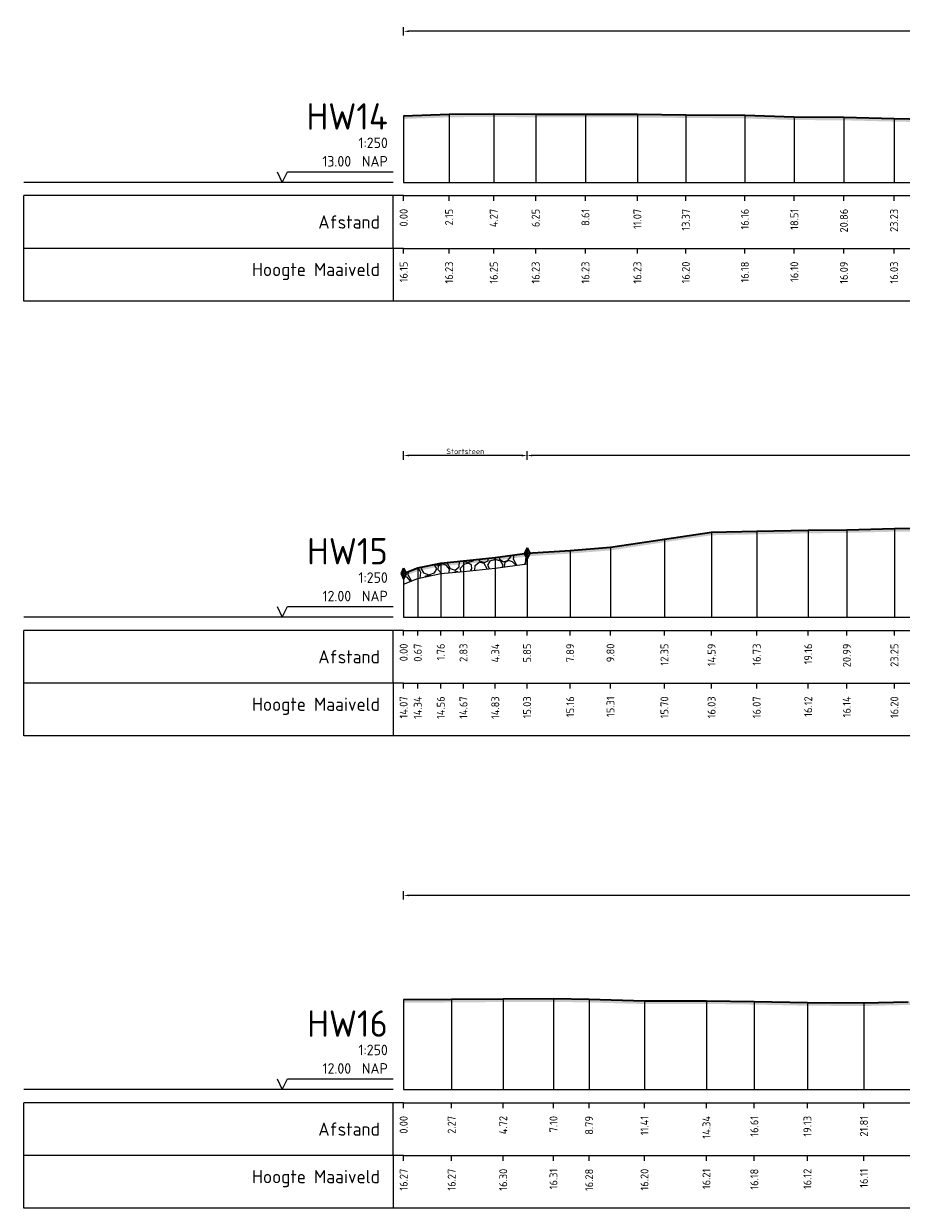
# Model space of a CAD drawing. Header units: metres. Extents: x 197883 to 206898, y 361907 to 364395.
# Tile 232 of 256: x 206492 to 206534, y 363976 to 364032. Entities that reach past the tile are written whole.
import ezdxf
from ezdxf.enums import TextEntityAlignment as Align

# ---------------------------------------------------------------- set-up
doc = ezdxf.new("R2010")
doc.units = ezdxf.units.M
doc.header["$PDMODE"] = 35
doc.header["$PDSIZE"] = 0.075
for name, color, linetype, lineweight in [('B-ME-VH-KANT ASFALT-SD', 7, 'Continuous', 25), ('B-ME-VH-VERHARDING_BESTORTING-A', 252, 'Continuous', 18), ('X-ME-AL-PROFIEL_HUIDIG MAAIVELD-GD', 252, 'Continuous', 0), ('X-XX-AL-DETAIL1-M', 7, 'Continuous', 18), ('X-XX-AL-DWARSPROFIEL_PROFIELLIJN MAAIVELD-GD', 8, 'Continuous', 35), ('X-XX-AL-GEBRUIKTE XREFS-GD', 7, 'Continuous', 35)]:
    doc.layers.add(name, color=color, linetype=linetype, lineweight=lineweight)
doc.layers.add('X-ME-AL-PROFIEL_STORTSTEEN-GD', color=7, linetype='Continuous')
doc.layers.add('X-ME-AL-PROFIELRASTER-S', color=7, linetype='Continuous')
doc.styles.add('NLCS-ISO-ANNOTATIVE-T18', font='NLCS-ISO.ttf', dxfattribs={"height": 1.8})
doc.styles.add('NLCS-ISO-M100-T25', font='NLCS-ISO.ttf', dxfattribs={"height": 0.25})
doc.dimstyles.new('NLCS-M100-T25-PIJL_L2_H1', dxfattribs={"dimscale": 0.1, "dimtxt": 2.5, "dimasz": 2.5, "dimexe": 2, "dimexo": 2, "dimgap": 0.7, "dimtad": 1, "dimzin": 0, "dimdsep": 46, "dimtxsty": 'NLCS-ISO-M100-T25', "dimcen": 0, "dimdle": 2, "dimclrd": 256, "dimclre": 256, "dimclrt": 256, "dimadec": 1, "dimazin": 0, "dimtfac": 1, "dimtdec": 3, "dimtofl": 0, "dimtmove": 0, "dimatfit": 3, "dimfxl": 2, "dimfxlon": 1, "dimtfillclr": 256, "dimtolj": 1, "dimtzin": 0, "dimlwd": -1, "dimlwe": -1, "dimarcsym": 0})

# ---------------------------------------------------------------- blocks, each defined once
blk = doc.blocks.new('SAL-PROFIELRASTER-D')
at = {"color": 0, "linetype": 'ByBlock', "lineweight": -2, "flags": 128}
for points in [[(-2, 0), (-72, 0)], [(-24, 2), (-23, 0), (-22, 2), (-2, 2)], [(-72, -12.5), (-72, -2.5)], [(0, -2.5), (-72, -2.5)], [(-2, -12.5), (-2, -2.5)], [(0, -12.5), (-72, -12.5)]]:
    blk.add_lwpolyline(points, dxfattribs=at)
at = {"color": 0, "linetype": 'ByBlock', "lineweight": -2, "style": 'NLCS-ISO-ANNOTATIVE-T18'}
blk.add_text('NAP', height=2, dxfattribs=at).set_placement((-3, 3), align=Align.RIGHT)
blk.add_text('Afstand', height=2.5, dxfattribs=at).set_placement((-4.5, -7.5), align=Align.MIDDLE_RIGHT)
for tag, height, p in [('PROFIELNR', 5, (-3, 10)), ('SCHAAL', 2, (-3, 6.5)), ('NAP', 2, (-9.94, 3))]:
    blk.add_attdef(tag, text='', height=height, dxfattribs=at).set_placement(p, align=Align.RIGHT)
blk = doc.blocks.new('SAL-PROFIELRASTER_BALK_EIND1-D')
at = {"color": 0, "linetype": 'ByBlock', "lineweight": -2}
blk.add_line((1, -12.5), (1, -2.5), dxfattribs=at)
at = {"color": 0, "linetype": 'ByBlock', "lineweight": -2, "flags": 128}
for points in [[(0, 0), (1, 0)], [(0, -2.5), (1, -2.5)], [(0, -12.5), (1, -12.5)]]:
    blk.add_lwpolyline(points, dxfattribs=at)
blk = doc.blocks.new('SAL-PROFIELRASTER_BALK-D')
at = {"color": 0, "linetype": 'ByBlock', "lineweight": -2}
for p, q in [((-72, -12.5), (-72, -2.5)), ((-2, -2.5), (-2, -12.5)), ((0, -12.5), (-72, -12.5))]:
    blk.add_line(p, q, dxfattribs=at)
at = {"color": 0, "linetype": 'ByBlock', "lineweight": -2, "style": 'NLCS-ISO-ANNOTATIVE-T18'}
for tag, height, p in [('TITEL1', 2.5, (-4.5, -6.5)), ('TITEL2', 1.5, (-4.5, -9.5))]:
    blk.add_attdef(tag, text='', height=height, dxfattribs=at).set_placement(p, align=Align.MIDDLE_RIGHT)
blk = doc.blocks.new('SAL-PROFIELRASTER_BALK_EIND2-D')
at = {"color": 0, "linetype": 'ByBlock', "lineweight": -2}
for p, q in [((1, -2.5), (1, -12.5)), ((1, -12.5), (0, -12.5))]:
    blk.add_line(p, q, dxfattribs=at)
blk = doc.blocks.new('SAL-PROFIELRASTER_BALK_DATA-D')
at = {"color": 0, "linetype": 'ByBlock', "lineweight": -2}
blk.add_lwpolyline([(0, -3.5), (0, -2.5)], dxfattribs=at)
at = {"color": 0, "linetype": 'ByBlock', "lineweight": -2, "style": 'NLCS-ISO-ANNOTATIVE-T18'}
blk.add_attdef('GETAL', text='', height=1.5, rotation=90, dxfattribs=at).set_placement((0.75, -5), align=Align.RIGHT)
blk = doc.blocks.new('SAL-PROFIELRASTER_AANHAAL-D')
at = {"color": 9, "linetype": 'ByBlock', "lineweight": -2, "flags": 128}
blk.add_lwpolyline([(0, 1), (0, 0)], dxfattribs=at)
blk = doc.blocks.new('*D165')
at = {"layer": 'Defpoints', "color": 0, "transparency": 16777216}
for p in [(206510.448, 364031.935), (206510.448, 364024.777), (206572.033, 364024.777)]:
    blk.add_point(p, dxfattribs=at)
at = {"layer": 'X-XX-AL-DETAIL1-M', "color": 253, "transparency": 16777216}
for p, q in [((206510.448, 364031.735), (206510.448, 364032.135)), ((206572.033, 364031.735), (206572.033, 364032.135)), ((206571.783, 364031.935), (206510.698, 364031.935))]:
    blk.add_line(p, q, dxfattribs=at)
for points in [[(206510.698, 364031.977), (206510.698, 364031.894), (206510.448, 364031.935)], [(206571.783, 364031.977), (206571.783, 364031.894), (206572.033, 364031.935)]]:
    blk.add_solid(points, dxfattribs=at)
at = {"layer": 'X-XX-AL-DETAIL1-M', "color": 253, "transparency": 16777216, "insert": (206541.24, 364032.13), "char_height": 0.25, "attachment_point": 5, "style": 'NLCS-ISO-M100-T25'}
blk.add_mtext('\\A1;Gras', dxfattribs=at)
blk = doc.blocks.new('*D166')
at = {"layer": 'Defpoints', "color": 0, "transparency": 16777216}
for p in [(206510.448, 364011.841), (206510.448, 364004.183), (206516.296, 364004.183)]:
    blk.add_point(p, dxfattribs=at)
at = {"layer": 'X-XX-AL-DETAIL1-M', "color": 253, "transparency": 16777216}
for p, q in [((206510.448, 364011.641), (206510.448, 364012.041)), ((206516.296, 364011.641), (206516.296, 364012.041)), ((206516.046, 364011.841), (206510.698, 364011.841))]:
    blk.add_line(p, q, dxfattribs=at)
for points in [[(206510.698, 364011.883), (206510.698, 364011.799), (206510.448, 364011.841)], [(206516.046, 364011.883), (206516.046, 364011.799), (206516.296, 364011.841)]]:
    blk.add_solid(points, dxfattribs=at)
at = {"layer": 'X-XX-AL-DETAIL1-M', "color": 253, "transparency": 16777216, "insert": (206513.372, 364012.036), "char_height": 0.25, "attachment_point": 5, "style": 'NLCS-ISO-M100-T25'}
blk.add_mtext('\\A1;Stortsteen', dxfattribs=at)
blk = doc.blocks.new('SVH-KANT STORTSTEEN DWP-SOD')
at = {"flags": 128}
blk.add_lwpolyline([(-0.25, 0), (0.25, 0)], dxfattribs=at)
at = {"layer": 'X-XX-AL-GEBRUIKTE XREFS-GD', "flags": 128}
for points in [[(0, 0.5), (-0.25, 0)], [(-0.25, 0), (0, -0.5)], [(0, -0.5), (0, 0.5)], [(0, 0.5), (0.25, 0)], [(0.25, 0), (0, -0.5)]]:
    blk.add_lwpolyline(points, dxfattribs=at)
blk = doc.blocks.new('*D167')
at = {"layer": 'Defpoints', "color": 0, "transparency": 16777216}
for p in [(206516.296, 364011.841), (206516.296, 364004.183), (206723.676, 364004.183)]:
    blk.add_point(p, dxfattribs=at)
at = {"layer": 'X-XX-AL-DETAIL1-M', "color": 253, "transparency": 16777216}
for p, q in [((206516.296, 364011.641), (206516.296, 364012.041)), ((206723.676, 364011.641), (206723.676, 364012.041)), ((206723.426, 364011.841), (206516.546, 364011.841))]:
    blk.add_line(p, q, dxfattribs=at)
for points in [[(206516.546, 364011.883), (206516.546, 364011.799), (206516.296, 364011.841)], [(206723.426, 364011.883), (206723.426, 364011.799), (206723.676, 364011.841)]]:
    blk.add_solid(points, dxfattribs=at)
at = {"layer": 'X-XX-AL-DETAIL1-M', "color": 253, "transparency": 16777216, "insert": (206619.986, 364012.036), "char_height": 0.25, "attachment_point": 5, "style": 'NLCS-ISO-M100-T25'}
blk.add_mtext('\\A1;Gras', dxfattribs=at)
blk = doc.blocks.new('*D151')
at = {"layer": 'Defpoints', "color": 0, "transparency": 16777216}
for p in [(206510.448, 363991.006), (206510.448, 363981.809), (206737.85, 363981.809)]:
    blk.add_point(p, dxfattribs=at)
at = {"layer": 'X-XX-AL-DETAIL1-M', "color": 253, "transparency": 16777216}
for p, q in [((206510.448, 363990.806), (206510.448, 363991.206)), ((206737.85, 363990.806), (206737.85, 363991.206)), ((206737.6, 363991.006), (206510.698, 363991.006))]:
    blk.add_line(p, q, dxfattribs=at)
for points in [[(206510.698, 363991.048), (206510.698, 363990.964), (206510.448, 363991.006)], [(206737.6, 363991.048), (206737.6, 363990.964), (206737.85, 363991.006)]]:
    blk.add_solid(points, dxfattribs=at)
at = {"layer": 'X-XX-AL-DETAIL1-M', "color": 253, "transparency": 16777216, "insert": (206624.149, 363991.201), "char_height": 0.25, "attachment_point": 5, "style": 'NLCS-ISO-M100-T25'}
blk.add_mtext('\\A1;Gras', dxfattribs=at)

msp = doc.modelspace()

# ---------------------------------------------------------------- hatches: boundary and pattern name
at = {"layer": 'B-ME-VH-VERHARDING_BESTORTING-A'}
h = msp.add_hatch(dxfattribs=at)
h.set_pattern_fill('AVH-BESTORTING_01', color=256, scale=0.1, pattern_type=2)
h.set_pattern_definition([(342.742, (206514.5289, 364006.4441), (0.5398, 0.9774), [0.27272, -1.09194]), (17.258, (206513.4861, 364006.7681), (0.5398, 0.9774), [0.27272, -1.6572]), (61.09, (206513.7465, 364006.849), (-1.3032, 0.40486), [0.22313, -0.8934]), (118.91, (206514.6178, 364005.662), (-0.5398, -0.97741), [0.22313, -1.3559]), (162.742, (206513.7465, 364007.2396), (-0.5398, -0.9774), [0.27272, -1.09194]), (197.258, (206513.4861, 364007.3205), (-0.5398, -0.9774), [0.27272, -1.6572]), (241.09, (206513.2257, 364007.2398), (1.3032, -0.40486), [0.22313, -0.8934]), (298.91, (206513.6576, 364008.0217), (0.5398, 0.97741), [0.22313, -1.3559]), (342.742, (206511.889, 364007.8669), (-0.76339, 1.38224), [0.2434, -1.12122]), (40.852, (206510.5021, 364004.8625), (0.539802, 0.977399), [0.24469, -3.61913]), (84.587, (206512.30657, 364007.95475), (-0.22359, 2.359645), [0.29716, -3.05481]), (118.91, (206513.6377, 364007.8443), (-1.3032, 0.40486), [0.29575, -1.2833]), (162.742, (206512.1916, 364008.5095), (0.76339, -1.38224), [0.24484, -1.11975]), (40.852, (206510.15375, 364005.49028), (0.539802, 0.977399), [0.24409, -3.61972]), (84.587, (206511.7452, 364008.12734), (-0.5398, -0.977407), [0.29647, -3.05553]), (298.911, (206511.7452, 364008.1273), (1.3032, -0.40486), [0.29753, -1.28153]), (26.669, (206509.29035, 364006.029), (-1.842996, -0.572553), [0.18275, -4.54613]), (84.587, (206512.3762, 364008.638), (-0.5398, -0.977407), [0.18319, -3.16878]), (131.7624, (206510.86672, 364011.58488), (-2.066604, 1.787101), [0.24466, -4.00428]), (162.742, (206509.3079, 364006.4755), (-0.5398, -0.97739), [0.19694, -1.16769]), (26.669, (206508.95638, 364006.45184), (-1.842996, -0.572553), [0.18297, -4.54591]), (84.587, (206511.86004, 364008.77913), (-0.5398, -0.977407), [0.20094, -3.15103]), (131.7624, (206510.47307, 364011.387), (-2.066604, 1.787101), [0.20994, -4.039]), (342.742, (206511.9999, 364008.6225), (0.5398, 0.9774), [0.22313, -1.1415]), (50.2416, (206512.23575, 364006.70503), (0.53979, 0.97739), [0.21713, -6.88472]), (95.413, (206512.3746, 364006.87194), (-0.76339, 1.38224), [0.19056, -2.17966]), (150.939, (206509.52666, 364010.23097), (-1.303193, 0.404858), [0.17556, -5.17047]), (197.258, (206512.2032, 364007.1469), (1.30319, -0.40485), [0.22316, -1.70672]), (50.2416, (206511.84207, 364006.90284), (0.53979, 0.97739), [0.23138, -6.87047]), (95.413, (206511.85844, 364006.7301), (-0.76339, 1.38224), [0.17353, -2.1967]), (150.939, (206509.1927, 364009.80816), (-1.303193, 0.404858), [0.18788, -5.15816]), (17.258, (206512.0227, 364006.6388), (-1.30319, 0.40485), [0.22313, -1.70675])])
h.paths.add_polyline_path([(206510.448, 364005.751), (206511.116, 364006.018), (206512.207, 364006.247), (206513.28, 364006.35), (206514.789, 364006.508), (206516.296, 364006.714), (206516.296, 364007.214), (206514.789, 364007.008), (206513.28, 364006.85), (206512.207, 364006.747), (206511.116, 364006.518), (206510.448, 364006.251)])
at = {"layer": 'X-ME-AL-PROFIEL_HUIDIG MAAIVELD-GD'}
h = msp.add_hatch(dxfattribs=at)
h.set_pattern_fill('AGR-MAAIVELD', color=256, scale=0.05, pattern_type=2)
h.set_pattern_definition([(45, (703.85004, 228.7523), (-0.25000007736, 0.25000007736), []), (45, (703.81432, 228.788), (0, 0.50000015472), [0.3535535, -0.3535535]), (45, (703.7786, 228.82373), (0, 0.50000015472), [0.3535535, -0.3535535]), (45, (703.7424, 228.85994), (0, 0.50000015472), [0.3535535, -0.3535535]), (45, (703.70718, 228.89516), (0, 0.50000015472), [0.3535535, -0.3535535]), (45, (703.67147, 228.93087), (0, 0.50000015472), [0.3535535, -0.3535535]), (45, (703.63575, 228.9666), (0, 0.50000015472), [0.3535535, -0.3535535]), (315, (703.85004, 228.7523), (0.25000007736, 0.25000007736), []), (315, (703.88575, 228.788), (0.50000015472, -1e-16), [0.3535535, -0.3535535]), (315, (703.92147, 228.82373), (0.50000015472, -1e-16), [0.3535535, -0.3535535]), (315, (703.95768, 228.85994), (0.50000015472, -1e-16), [0.3535535, -0.3535535]), (315, (703.9929, 228.89516), (0.50000015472, -1e-16), [0.3535535, -0.3535535]), (315, (704.0286, 228.93087), (0.50000015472, -1e-16), [0.3535535, -0.3535535]), (315, (704.06432, 228.9666), (0.50000015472, -1e-16), [0.3535535, -0.3535535])])
h.paths.add_polyline_path([(206572.033, 364027.697), (206572.033, 364027.547), (206569.547, 364027.571), (206567.333, 364027.728), (206564.741, 364027.783), (206562.088, 364027.741), (206559.893, 364027.699), (206557.858, 364027.694), (206555.757, 364027.698), (206553.103, 364027.674), (206550.635, 364027.596), (206548.278, 364027.465), (206545.721, 364027.399), (206543.203, 364027.392), (206540.681, 364027.418), (206538.415, 364027.554), (206535.866, 364027.614), (206533.68, 364027.658), (206531.305, 364027.718), (206528.955, 364027.73), (206526.61, 364027.806), (206523.814, 364027.831), (206521.52, 364027.852), (206519.058, 364027.852), (206516.702, 364027.855), (206514.715, 364027.881), (206512.598, 364027.86), (206510.448, 364027.781), (206510.448, 364027.931), (206512.598, 364028.01), (206514.715, 364028.031), (206516.702, 364028.005), (206519.058, 364028.002), (206521.52, 364028.002), (206523.814, 364027.981), (206526.61, 364027.956), (206528.955, 364027.88), (206531.305, 364027.868), (206533.68, 364027.808), (206535.866, 364027.764), (206538.415, 364027.704), (206540.681, 364027.568), (206543.203, 364027.542), (206545.721, 364027.549), (206548.278, 364027.615), (206550.635, 364027.746), (206553.103, 364027.824), (206555.757, 364027.848), (206557.858, 364027.844), (206559.893, 364027.849), (206562.088, 364027.891), (206564.741, 364027.933), (206567.333, 364027.878), (206569.547, 364027.721)])
h = msp.add_hatch(dxfattribs=at)
h.set_pattern_fill('AGR-MAAIVELD', color=256, scale=0.05, pattern_type=2)
h.set_pattern_definition([(45, (703.85004, 245.65797), (-0.25000007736, 0.25000007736), []), (45, (703.81432, 245.6937), (0, 0.50000015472), [0.3535535, -0.3535535]), (45, (703.7786, 245.7294), (0, 0.50000015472), [0.3535535, -0.3535535]), (45, (703.7424, 245.7656), (0, 0.50000015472), [0.3535535, -0.3535535]), (45, (703.70718, 245.80082), (0, 0.50000015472), [0.3535535, -0.3535535]), (45, (703.67147, 245.83654), (0, 0.50000015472), [0.3535535, -0.3535535]), (45, (703.63575, 245.87225), (0, 0.50000015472), [0.3535535, -0.3535535]), (315, (703.85004, 245.65797), (0.25000007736, 0.25000007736), []), (315, (703.88575, 245.6937), (0.50000015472, -1e-16), [0.3535535, -0.3535535]), (315, (703.92147, 245.7294), (0.50000015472, -1e-16), [0.3535535, -0.3535535]), (315, (703.95768, 245.7656), (0.50000015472, -1e-16), [0.3535535, -0.3535535]), (315, (703.9929, 245.80082), (0.50000015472, -1e-16), [0.3535535, -0.3535535]), (315, (704.0286, 245.83654), (0.50000015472, -1e-16), [0.3535535, -0.3535535]), (315, (704.06432, 245.87225), (0.50000015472, -1e-16), [0.3535535, -0.3535535])])
h.paths.add_polyline_path([(206723.676, 364008.386), (206721.44, 364008.352), (206719.089, 364008.346), (206716.566, 364008.392), (206714.248, 364008.374), (206712.068, 364008.423), (206709.799, 364008.411), (206707.34, 364008.403), (206705.017, 364008.392), (206702.239, 364008.412), (206699.742, 364008.397), (206697.191, 364008.357), (206694.775, 364008.365), (206692.498, 364008.379), (206690.062, 364008.327), (206687.877, 364008.425), (206685.602, 364008.411), (206683.346, 364008.324), (206681, 364008.339), (206678.52, 364008.305), (206675.985, 364008.374), (206673.563, 364008.383), (206673.196, 364008.386), (206671.778, 364008.458), (206670.307, 364008.482), (206668.009, 364008.479), (206665.58, 364008.4), (206663.283, 364008.408), (206660.685, 364008.379), (206658.259, 364008.328), (206655.625, 364008.266), (206653.284, 364008.192), (206651.139, 364008.124), (206648.313, 364008.035), (206646.003, 364007.945), (206643.74, 364007.912), (206641.352, 364007.869), (206638.8, 364007.86), (206636.167, 364007.807), (206633.897, 364007.766), (206631.575, 364007.759), (206628.977, 364007.732), (206626.446, 364007.737), (206623.961, 364007.739), (206621.561, 364007.769), (206618.979, 364007.688), (206616.408, 364007.653), (206613.601, 364007.657), (206611.02, 364007.707), (206608.482, 364007.753), (206605.844, 364007.792), (206603.187, 364007.807), (206600.097, 364007.822), (206597.469, 364007.821), (206594.741, 364007.878), (206592.531, 364007.871), (206590.124, 364007.891), (206587.618, 364007.9), (206584.863, 364007.944), (206581.851, 364007.959), (206579.158, 364007.955), (206576.591, 364008.031), (206573.088, 364008.024), (206570.069, 364008.024), (206567.071, 364008.086), (206564.166, 364008.096), (206561.338, 364008.129), (206558.815, 364008.152), (206556.201, 364008.209), (206552.917, 364008.196), (206549.463, 364008.281), (206546.863, 364008.357), (206544.279, 364008.32), (206541.613, 364008.337), (206538.998, 364008.415), (206536.385, 364008.407), (206533.696, 364008.383), (206531.44, 364008.327), (206529.613, 364008.304), (206527.173, 364008.256), (206525.036, 364008.214), (206522.802, 364007.886), (206520.245, 364007.496), (206518.337, 364007.346), (206516.296, 364007.214), (206514.789, 364007.008), (206513.28, 364006.85), (206512.207, 364006.747), (206511.116, 364006.518), (206510.448, 364006.251), (206510.448, 364006.101), (206511.116, 364006.368), (206512.207, 364006.597), (206513.28, 364006.7), (206514.789, 364006.858), (206516.296, 364007.064), (206518.337, 364007.196), (206520.245, 364007.346), (206522.802, 364007.736), (206525.036, 364008.064), (206527.173, 364008.106), (206529.613, 364008.154), (206531.44, 364008.177), (206533.696, 364008.233), (206536.385, 364008.257), (206538.998, 364008.265), (206541.613, 364008.187), (206544.279, 364008.17), (206546.863, 364008.207), (206549.463, 364008.131), (206552.917, 364008.046), (206556.201, 364008.059), (206558.815, 364008.002), (206561.338, 364007.979), (206564.166, 364007.946), (206567.071, 364007.936), (206570.069, 364007.874), (206573.088, 364007.874), (206576.591, 364007.881), (206579.158, 364007.805), (206581.851, 364007.809), (206584.863, 364007.794), (206587.618, 364007.75), (206590.124, 364007.741), (206592.531, 364007.721), (206594.741, 364007.728), (206597.469, 364007.671), (206600.097, 364007.672), (206603.187, 364007.657), (206605.844, 364007.642), (206608.482, 364007.603), (206611.02, 364007.557), (206613.601, 364007.507), (206616.408, 364007.503), (206618.979, 364007.538), (206621.561, 364007.619), (206623.961, 364007.589), (206626.446, 364007.587), (206628.977, 364007.582), (206631.575, 364007.609), (206633.897, 364007.616), (206636.167, 364007.657), (206638.8, 364007.71), (206641.352, 364007.719), (206643.74, 364007.762), (206646.003, 364007.795), (206648.313, 364007.885), (206651.139, 364007.974), (206653.284, 364008.042), (206655.625, 364008.116), (206658.259, 364008.178), (206660.685, 364008.229), (206663.283, 364008.258), (206665.58, 364008.25), (206668.009, 364008.329), (206670.307, 364008.332), (206671.778, 364008.308), (206673.196, 364008.236), (206673.563, 364008.233), (206675.985, 364008.224), (206678.52, 364008.155), (206681, 364008.189), (206683.346, 364008.174), (206685.602, 364008.261), (206687.877, 364008.275), (206690.062, 364008.177), (206692.498, 364008.229), (206694.775, 364008.215), (206697.191, 364008.207), (206699.742, 364008.247), (206702.239, 364008.262), (206705.017, 364008.242), (206707.34, 364008.253), (206709.799, 364008.261), (206712.068, 364008.273), (206714.248, 364008.224), (206716.566, 364008.242), (206719.089, 364008.196), (206721.44, 364008.202), (206723.676, 364008.236)])
h = msp.add_hatch(dxfattribs=at)
h.set_pattern_fill('AGR-MAAIVELD', color=256, scale=0.05, pattern_type=2)
h.set_pattern_definition([(45, (703.85004, 260.78407), (-0.25000007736, 0.25000007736), []), (45, (703.81432, 260.81978), (0, 0.50000015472), [0.3535535, -0.3535535]), (45, (703.7786, 260.8555), (0, 0.50000015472), [0.3535535, -0.3535535]), (45, (703.7424, 260.8917), (0, 0.50000015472), [0.3535535, -0.3535535]), (45, (703.70718, 260.92692), (0, 0.50000015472), [0.3535535, -0.3535535]), (45, (703.67147, 260.96264), (0, 0.50000015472), [0.3535535, -0.3535535]), (45, (703.63575, 260.99835), (0, 0.50000015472), [0.3535535, -0.3535535]), (315, (703.85004, 260.78407), (0.25000007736, 0.25000007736), []), (315, (703.88575, 260.81978), (0.50000015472, -1e-16), [0.3535535, -0.3535535]), (315, (703.92147, 260.8555), (0.50000015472, -1e-16), [0.3535535, -0.3535535]), (315, (703.95768, 260.8917), (0.50000015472, -1e-16), [0.3535535, -0.3535535]), (315, (703.9929, 260.92692), (0.50000015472, -1e-16), [0.3535535, -0.3535535]), (315, (704.0286, 260.96264), (0.50000015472, -1e-16), [0.3535535, -0.3535535]), (315, (704.06432, 260.99835), (0.50000015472, -1e-16), [0.3535535, -0.3535535])])
h.paths.add_polyline_path([(206737.85, 363985.61), (206737.85, 363985.46), (206736.718, 363985.379), (206734.47, 363985.299), (206732.509, 363985.249), (206730.568, 363985.211), (206728.387, 363985.173), (206726.144, 363985.11), (206723.66, 363985.064), (206721.188, 363985.138), (206718.942, 363985.059), (206716.523, 363985.062), (206714.21, 363985.053), (206711.913, 363985.015), (206709.46, 363985.006), (206707.4, 363984.966), (206705.026, 363984.924), (206702.641, 363984.776), (206700.378, 363984.699), (206697.919, 363984.742), (206695.655, 363984.668), (206693.374, 363984.593), (206691.099, 363984.579), (206688.79, 363984.556), (206686.551, 363984.577), (206684.363, 363984.631), (206681.783, 363984.636), (206679.75, 363984.612), (206677.261, 363984.682), (206675.02, 363984.583), (206672.262, 363984.609), (206669.953, 363984.553), (206667.757, 363984.53), (206665.156, 363984.479), (206662.9, 363984.447), (206660.616, 363984.469), (206658.097, 363984.415), (206655.874, 363984.383), (206653.522, 363984.394), (206651.234, 363984.428), (206648.889, 363984.444), (206646.614, 363984.448), (206644.371, 363984.445), (206641.713, 363984.42), (206639.598, 363984.473), (206637.349, 363984.486), (206635.328, 363984.554), (206633.105, 363984.561), (206630.599, 363984.569), (206628.571, 363984.613), (206626.168, 363984.619), (206623.659, 363984.657), (206621.076, 363984.639), (206618.465, 363984.715), (206615.463, 363985.462), (206613.643, 363985.968), (206611.985, 363986.755), (206610.419, 363986.993), (206607.777, 363987.08), (206605.324, 363987.075), (206602.602, 363987.085), (206600.38, 363987.124), (206597.288, 363987.071), (206594.24, 363986.994), (206591.635, 363986.999), (206588.293, 363987.055), (206585.549, 363987.063), (206582.808, 363987.019), (206580.1, 363986.998), (206577.347, 363986.955), (206574.48, 363986.936), (206571.85, 363986.892), (206569.236, 363986.888), (206566.828, 363986.746), (206564.751, 363986.671), (206561.288, 363986.59), (206559.287, 363986.509), (206556.811, 363986.42), (206554.503, 363986.308), (206551.208, 363986.169), (206548.743, 363986.039), (206546.28, 363985.952), (206543.856, 363985.878), (206541.409, 363985.791), (206538.886, 363985.764), (206536.05, 363985.782), (206534.35, 363985.816), (206532.253, 363985.766), (206529.575, 363985.78), (206527.06, 363985.834), (206524.791, 363985.866), (206521.858, 363985.859), (206519.236, 363985.934), (206517.544, 363985.964), (206515.165, 363985.956), (206512.722, 363985.933), (206510.448, 363985.928), (206510.448, 363986.078), (206512.722, 363986.083), (206515.165, 363986.106), (206517.544, 363986.114), (206519.236, 363986.084), (206521.858, 363986.009), (206524.791, 363986.016), (206527.06, 363985.984), (206529.575, 363985.93), (206532.253, 363985.916), (206534.35, 363985.966), (206536.05, 363985.932), (206538.886, 363985.914), (206541.409, 363985.941), (206543.856, 363986.028), (206546.28, 363986.102), (206548.743, 363986.189), (206551.208, 363986.319), (206554.503, 363986.458), (206556.811, 363986.57), (206559.287, 363986.659), (206561.288, 363986.74), (206564.751, 363986.821), (206566.828, 363986.896), (206569.236, 363987.038), (206571.85, 363987.042), (206574.48, 363987.086), (206577.347, 363987.105), (206580.1, 363987.148), (206582.808, 363987.169), (206585.549, 363987.213), (206588.293, 363987.205), (206591.635, 363987.149), (206594.24, 363987.144), (206597.288, 363987.221), (206600.38, 363987.274), (206602.602, 363987.235), (206605.324, 363987.225), (206607.777, 363987.23), (206610.419, 363987.143), (206611.985, 363986.905), (206613.643, 363986.118), (206615.463, 363985.612), (206618.465, 363984.865), (206621.076, 363984.789), (206623.659, 363984.807), (206626.168, 363984.769), (206628.571, 363984.763), (206630.599, 363984.719), (206633.105, 363984.711), (206635.328, 363984.704), (206637.349, 363984.636), (206639.598, 363984.623), (206641.713, 363984.57), (206644.371, 363984.595), (206646.614, 363984.598), (206648.889, 363984.594), (206651.234, 363984.578), (206653.522, 363984.544), (206655.874, 363984.533), (206658.097, 363984.565), (206660.616, 363984.619), (206662.9, 363984.597), (206665.156, 363984.629), (206667.757, 363984.68), (206669.953, 363984.703), (206672.262, 363984.759), (206675.02, 363984.733), (206677.261, 363984.832), (206679.75, 363984.762), (206681.783, 363984.786), (206684.363, 363984.781), (206686.551, 363984.727), (206688.79, 363984.706), (206691.099, 363984.729), (206693.374, 363984.743), (206695.655, 363984.818), (206697.919, 363984.892), (206700.378, 363984.849), (206702.641, 363984.926), (206705.026, 363985.074), (206707.4, 363985.116), (206709.46, 363985.156), (206711.913, 363985.165), (206714.21, 363985.203), (206716.523, 363985.212), (206718.942, 363985.209), (206721.188, 363985.288), (206723.66, 363985.214), (206726.144, 363985.26), (206728.387, 363985.323), (206730.568, 363985.361), (206732.509, 363985.399), (206734.47, 363985.449), (206736.718, 363985.529)])

# ---------------------------------------------------------------- linework, layer by layer
at = {"layer": 'X-ME-AL-PROFIEL_STORTSTEEN-GD'}
msp.add_lwpolyline([(206510.448, 364005.751), (206511.116, 364006.018), (206512.207, 364006.247), (206513.28, 364006.35), (206514.789, 364006.508), (206516.296, 364006.714), (206516.296, 364007.214), (206514.789, 364007.008), (206513.28, 364006.85), (206512.207, 364006.747), (206511.116, 364006.518), (206510.448, 364006.251)], close=True, dxfattribs=at)
at = {"layer": 'X-XX-AL-DWARSPROFIEL_PROFIELLIJN MAAIVELD-GD'}
for points in [[(206510.448, 364027.931), (206512.598, 364028.01), (206514.715, 364028.031), (206516.702, 364028.005), (206519.058, 364028.002), (206521.52, 364028.002), (206523.814, 364027.981), (206526.61, 364027.956), (206528.955, 364027.88), (206531.305, 364027.868), (206533.68, 364027.808), (206535.866, 364027.764)], [(206510.448, 364006.251), (206511.116, 364006.518), (206512.207, 364006.747), (206513.28, 364006.85), (206514.789, 364007.008), (206516.296, 364007.214), (206518.337, 364007.346), (206520.245, 364007.496), (206522.802, 364007.886), (206525.036, 364008.214), (206527.173, 364008.256), (206529.613, 364008.304), (206531.44, 364008.327), (206533.696, 364008.383), (206536.385, 364008.407)], [(206510.448, 363986.078), (206512.722, 363986.083), (206515.165, 363986.106), (206517.544, 363986.114), (206519.236, 363986.084), (206521.858, 363986.009), (206524.791, 363986.016), (206527.06, 363985.984), (206529.575, 363985.93), (206532.253, 363985.916), (206534.35, 363985.966)]]:
    msp.add_lwpolyline(points, dxfattribs=at)

# ---------------------------------------------------------------- block references
at = {"layer": 'B-ME-VH-KANT ASFALT-SD', "xscale": 0.5, "yscale": 0.5, "zscale": 0.5}
for p in [(206516.296, 364007.214), (206510.448, 364006.251)]:
    msp.add_blockref('SVH-KANT STORTSTEEN DWP-SOD', p, dxfattribs=at)
at = {"layer": 'X-ME-AL-PROFIELRASTER-S', "xscale": 0.25, "yscale": 0.25, "zscale": 0.25}
for name, p, values in [('SAL-PROFIELRASTER-D', (206510.448, 364024.777), {'PROFIELNR': 'HW14', 'SCHAAL': '1:250', 'NAP': '13.00'}), ('SAL-PROFIELRASTER_BALK_DATA-D', (206510.448, 364024.777), {'GETAL': '0.00'}), ('SAL-PROFIELRASTER_BALK_DATA-D', (206512.598, 364024.777), {'GETAL': '2.15'}), ('SAL-PROFIELRASTER_BALK_DATA-D', (206514.715, 364024.777), {'GETAL': '4.27'}), ('SAL-PROFIELRASTER_BALK_DATA-D', (206516.702, 364024.777), {'GETAL': '6.25'}), ('SAL-PROFIELRASTER_BALK_DATA-D', (206519.058, 364024.777), {'GETAL': '8.61'}), ('SAL-PROFIELRASTER_BALK_DATA-D', (206521.52, 364024.777), {'GETAL': '11.07'}), ('SAL-PROFIELRASTER_BALK_DATA-D', (206523.814, 364024.777), {'GETAL': '13.37'}), ('SAL-PROFIELRASTER_BALK_DATA-D', (206526.61, 364024.777), {'GETAL': '16.16'}), ('SAL-PROFIELRASTER_BALK_DATA-D', (206528.955, 364024.777), {'GETAL': '18.51'}), ('SAL-PROFIELRASTER_BALK_DATA-D', (206531.305, 364024.777), {'GETAL': '20.86'}), ('SAL-PROFIELRASTER_BALK_DATA-D', (206533.68, 364024.777), {'GETAL': '23.23'}), ('SAL-PROFIELRASTER_BALK-D', (206510.448, 364022.277), {'TITEL1': 'Hoogte Maaiveld'}), ('SAL-PROFIELRASTER_BALK_DATA-D', (206510.448, 364022.277), {'GETAL': '16.15'}), ('SAL-PROFIELRASTER_BALK_DATA-D', (206512.598, 364022.277), {'GETAL': '16.23'}), ('SAL-PROFIELRASTER_BALK_DATA-D', (206514.715, 364022.277), {'GETAL': '16.25'}), ('SAL-PROFIELRASTER_BALK_DATA-D', (206516.702, 364022.277), {'GETAL': '16.23'}), ('SAL-PROFIELRASTER_BALK_DATA-D', (206519.058, 364022.277), {'GETAL': '16.23'}), ('SAL-PROFIELRASTER_BALK_DATA-D', (206521.52, 364022.277), {'GETAL': '16.23'}), ('SAL-PROFIELRASTER_BALK_DATA-D', (206523.814, 364022.277), {'GETAL': '16.20'}), ('SAL-PROFIELRASTER_BALK_DATA-D', (206526.61, 364022.277), {'GETAL': '16.18'}), ('SAL-PROFIELRASTER_BALK_DATA-D', (206528.955, 364022.277), {'GETAL': '16.10'}), ('SAL-PROFIELRASTER_BALK_DATA-D', (206531.305, 364022.277), {'GETAL': '16.09'}), ('SAL-PROFIELRASTER_BALK_DATA-D', (206533.68, 364022.277), {'GETAL': '16.03'}), ('SAL-PROFIELRASTER-D', (206510.448, 364004.183), {'PROFIELNR': 'HW15', 'SCHAAL': '1:250', 'NAP': '12.00'}), ('SAL-PROFIELRASTER_BALK_DATA-D', (206510.448, 364004.183), {'GETAL': '0.00'}), ('SAL-PROFIELRASTER_BALK_DATA-D', (206510.448, 364004.183), {'GETAL': '0.00'}), ('SAL-PROFIELRASTER_BALK_DATA-D', (206510.448, 364004.183), {'GETAL': '0.00'}), ('SAL-PROFIELRASTER_BALK_DATA-D', (206510.448, 364004.183), {'GETAL': '0.00'}), ('SAL-PROFIELRASTER_BALK_DATA-D', (206510.448, 364004.183), {'GETAL': '0.00'}), ('SAL-PROFIELRASTER_BALK_DATA-D', (206511.116, 364004.183), {'GETAL': '0.67'}), ('SAL-PROFIELRASTER_BALK_DATA-D', (206512.207, 364004.183), {'GETAL': '1.76'}), ('SAL-PROFIELRASTER_BALK_DATA-D', (206513.28, 364004.183), {'GETAL': '2.83'}), ('SAL-PROFIELRASTER_BALK_DATA-D', (206514.789, 364004.183), {'GETAL': '4.34'}), ('SAL-PROFIELRASTER_BALK_DATA-D', (206516.296, 364004.183), {'GETAL': '5.85'}), ('SAL-PROFIELRASTER_BALK_DATA-D', (206518.337, 364004.183), {'GETAL': '7.89'}), ('SAL-PROFIELRASTER_BALK_DATA-D', (206520.245, 364004.183), {'GETAL': '9.80'}), ('SAL-PROFIELRASTER_BALK_DATA-D', (206522.802, 364004.183), {'GETAL': '12.35'}), ('SAL-PROFIELRASTER_BALK_DATA-D', (206525.036, 364004.183), {'GETAL': '14.59'}), ('SAL-PROFIELRASTER_BALK_DATA-D', (206527.173, 364004.183), {'GETAL': '16.73'}), ('SAL-PROFIELRASTER_BALK_DATA-D', (206529.613, 364004.183), {'GETAL': '19.16'}), ('SAL-PROFIELRASTER_BALK_DATA-D', (206531.44, 364004.183), {'GETAL': '20.99'}), ('SAL-PROFIELRASTER_BALK_DATA-D', (206533.696, 364004.183), {'GETAL': '23.25'}), ('SAL-PROFIELRASTER_BALK-D', (206510.448, 364001.683), {'TITEL1': 'Hoogte Maaiveld'}), ('SAL-PROFIELRASTER_BALK_DATA-D', (206510.448, 364001.683), {'GETAL': '14.07'}), ('SAL-PROFIELRASTER_BALK_DATA-D', (206511.116, 364001.683), {'GETAL': '14.34'}), ('SAL-PROFIELRASTER_BALK_DATA-D', (206512.207, 364001.683), {'GETAL': '14.56'}), ('SAL-PROFIELRASTER_BALK_DATA-D', (206513.28, 364001.683), {'GETAL': '14.67'}), ('SAL-PROFIELRASTER_BALK_DATA-D', (206514.789, 364001.683), {'GETAL': '14.83'}), ('SAL-PROFIELRASTER_BALK_DATA-D', (206516.296, 364001.683), {'GETAL': '15.03'}), ('SAL-PROFIELRASTER_BALK_DATA-D', (206518.337, 364001.683), {'GETAL': '15.16'}), ('SAL-PROFIELRASTER_BALK_DATA-D', (206520.245, 364001.683), {'GETAL': '15.31'}), ('SAL-PROFIELRASTER_BALK_DATA-D', (206522.802, 364001.683), {'GETAL': '15.70'}), ('SAL-PROFIELRASTER_BALK_DATA-D', (206525.036, 364001.683), {'GETAL': '16.03'}), ('SAL-PROFIELRASTER_BALK_DATA-D', (206527.173, 364001.683), {'GETAL': '16.07'}), ('SAL-PROFIELRASTER_BALK_DATA-D', (206529.613, 364001.683), {'GETAL': '16.12'}), ('SAL-PROFIELRASTER_BALK_DATA-D', (206531.44, 364001.683), {'GETAL': '16.14'}), ('SAL-PROFIELRASTER_BALK_DATA-D', (206533.696, 364001.683), {'GETAL': '16.20'}), ('SAL-PROFIELRASTER-D', (206510.448, 363981.809), {'PROFIELNR': 'HW16', 'SCHAAL': '1:250', 'NAP': '12.00'}), ('SAL-PROFIELRASTER_BALK_DATA-D', (206510.448, 363981.809), {'GETAL': '0.00'}), ('SAL-PROFIELRASTER_BALK_DATA-D', (206512.722, 363981.809), {'GETAL': '2.27'}), ('SAL-PROFIELRASTER_BALK_DATA-D', (206515.165, 363981.809), {'GETAL': '4.72'}), ('SAL-PROFIELRASTER_BALK_DATA-D', (206517.544, 363981.809), {'GETAL': '7.10'}), ('SAL-PROFIELRASTER_BALK_DATA-D', (206519.236, 363981.809), {'GETAL': '8.79'}), ('SAL-PROFIELRASTER_BALK_DATA-D', (206521.858, 363981.809), {'GETAL': '11.41'}), ('SAL-PROFIELRASTER_BALK_DATA-D', (206524.791, 363981.809), {'GETAL': '14.34'}), ('SAL-PROFIELRASTER_BALK_DATA-D', (206527.06, 363981.809), {'GETAL': '16.61'}), ('SAL-PROFIELRASTER_BALK_DATA-D', (206529.575, 363981.809), {'GETAL': '19.13'}), ('SAL-PROFIELRASTER_BALK_DATA-D', (206532.253, 363981.809), {'GETAL': '21.81'}), ('SAL-PROFIELRASTER_BALK-D', (206510.448, 363979.309), {'TITEL1': 'Hoogte Maaiveld'}), ('SAL-PROFIELRASTER_BALK_DATA-D', (206510.448, 363979.309), {'GETAL': '16.27'}), ('SAL-PROFIELRASTER_BALK_DATA-D', (206512.722, 363979.309), {'GETAL': '16.27'}), ('SAL-PROFIELRASTER_BALK_DATA-D', (206515.165, 363979.309), {'GETAL': '16.30'}), ('SAL-PROFIELRASTER_BALK_DATA-D', (206517.544, 363979.309), {'GETAL': '16.31'}), ('SAL-PROFIELRASTER_BALK_DATA-D', (206519.236, 363979.309), {'GETAL': '16.28'}), ('SAL-PROFIELRASTER_BALK_DATA-D', (206521.858, 363979.309), {'GETAL': '16.20'}), ('SAL-PROFIELRASTER_BALK_DATA-D', (206524.791, 363979.309), {'GETAL': '16.21'}), ('SAL-PROFIELRASTER_BALK_DATA-D', (206527.06, 363979.309), {'GETAL': '16.18'}), ('SAL-PROFIELRASTER_BALK_DATA-D', (206529.575, 363979.309), {'GETAL': '16.12'}), ('SAL-PROFIELRASTER_BALK_DATA-D', (206532.253, 363979.309), {'GETAL': '16.11'})]:
    msp.add_blockref(name, p, dxfattribs=at).add_auto_attribs(values)
at = {"layer": 'X-ME-AL-PROFIELRASTER-S'}
for p, yscale in [((206510.448, 364024.777), 3.154), ((206512.598, 364024.777), 3.233000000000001), ((206514.715, 364024.777), 3.254000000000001), ((206516.702, 364024.777), 3.228000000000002), ((206519.058, 364024.777), 3.225000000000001), ((206521.52, 364024.777), 3.225000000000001), ((206523.814, 364024.777), 3.204000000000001), ((206526.61, 364024.777), 3.178999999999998), ((206528.955, 364024.777), 3.103000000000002), ((206531.305, 364024.777), 3.091000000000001), ((206533.68, 364024.777), 3.030999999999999), ((206525.036, 364004.183), 4.030999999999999), ((206527.173, 364004.183), 4.073), ((206529.613, 364004.183), 4.120999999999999), ((206531.44, 364004.183), 4.143999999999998), ((206533.696, 364004.183), 4.199999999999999), ((206520.245, 364004.183), 3.313000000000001), ((206522.802, 364004.183), 3.702999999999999), ((206513.28, 364004.183), 2.667), ((206514.789, 364004.183), 2.824999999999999), ((206516.296, 364004.183), 3.031000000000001), ((206518.337, 364004.183), 3.163), ((206511.116, 364004.183), 2.335000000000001), ((206512.207, 364004.183), 2.564), ((206510.448, 364004.183), 2.068), ((206512.722, 363981.809), 4.274000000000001), ((206515.165, 363981.809), 4.297000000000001), ((206517.544, 363981.809), 4.305), ((206519.236, 363981.809), 4.274999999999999), ((206510.448, 363981.809), 4.268999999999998), ((206521.858, 363981.809), 4.199999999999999), ((206524.791, 363981.809), 4.207000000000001), ((206527.06, 363981.809), 4.175000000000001), ((206529.575, 363981.809), 4.120999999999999), ((206532.253, 363981.809), 4.106999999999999)]:
    msp.add_blockref('SAL-PROFIELRASTER_AANHAAL-D', p, dxfattribs=dict(at, yscale=yscale))
at = {"layer": 'X-ME-AL-PROFIELRASTER-S', "yscale": 0.25}
for name, p, xscale, zscale in [('SAL-PROFIELRASTER_BALK_EIND1-D', (206510.448, 364024.777), 62.21000324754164, 62.21000324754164), ('SAL-PROFIELRASTER_BALK_EIND2-D', (206510.448, 364022.277), 62.21000324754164, 62.21000324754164), ('SAL-PROFIELRASTER_BALK_EIND1-D', (206510.448, 364004.183), 213.8535109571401, 213.8535109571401), ('SAL-PROFIELRASTER_BALK_EIND2-D', (206510.448, 364001.683), 213.8535109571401, 213.8535109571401), ('SAL-PROFIELRASTER_BALK_EIND1-D', (206510.448, 363981.809), 228.0268961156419, 228.0268961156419), ('SAL-PROFIELRASTER_BALK_EIND2-D', (206510.448, 363979.309), 228.0268961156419, 228.0268961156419)]:
    msp.add_blockref(name, p, dxfattribs=dict(at, xscale=xscale, zscale=zscale))

# ---------------------------------------------------------------- dimensions: what is measured, and where the dimension line sits
at = {"layer": 'X-XX-AL-DETAIL1-M', "color": 253}
for base, p1, p2, text, picture, middle in [((206510.448, 364031.935), (206572.033, 364024.777), (206510.448, 364024.777), 'Gras', '*D165', (206541.24, 364031.935)), ((206510.448, 364011.841), (206516.296, 364004.183), (206510.448, 364004.183), 'Stortsteen', '*D166', (206513.372, 364011.841)), ((206516.296, 364011.841), (206723.676, 364004.183), (206516.296, 364004.183), 'Gras', '*D167', (206619.986, 364011.841)), ((206510.448, 363991.006), (206737.85, 363981.809), (206510.448, 363981.809), 'Gras', '*D151', (206624.149, 363991.006))]:
    dim = msp.add_linear_dim(base=base, p1=p1, p2=p2, text=text, dimstyle='NLCS-M100-T25-PIJL_L2_H1', override={"dimclrd": 253, "dimclre": 253, "dimclrt": 253}, dxfattribs=at)
    dim.commit()
    dim.dimension.update_dxf_attribs({"geometry": picture, "text_midpoint": middle, "dimtype": 160})

doc.saveas('drawing.dxf')
